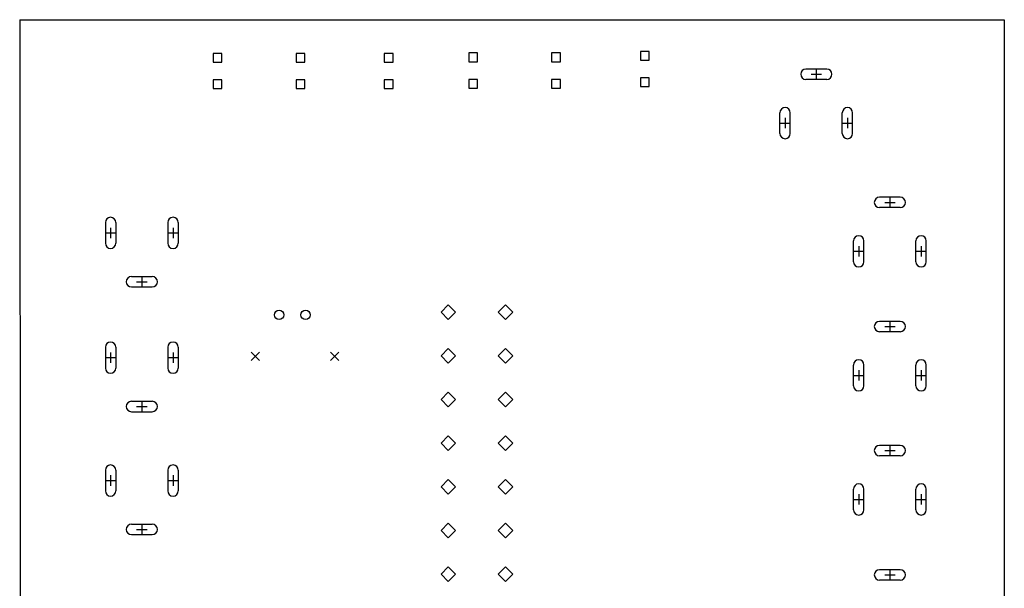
# Model space of a CAD drawing. Extents: x -1 to 95, y -114 to 0.
# Tile 5 of 5: x 0 to 95, y -55 to 0. Entities that reach past the tile are written whole.
import ezdxf

# ---------------------------------------------------------------- set-up
doc = ezdxf.new("R2010")
doc.units = 0
doc.layers.add('BLACK', color=7, linetype='CONTINUOUS')

msp = doc.modelspace()

# ---------------------------------------------------------------- linework, layer by layer
at = {"layer": 'BLACK', "linetype": 'CONTINUOUS'}
for p, q in [((0, 0), (94.72, 0)), ((0, 0), (0.07, -94.85)), ((94.72, 0), (94.73, -94.86)), ((19.4507, -3.23927), (18.6093, -3.23927)), ((18.6093, -3.23927), (18.6093, -4.08073)), ((19.4507, -4.08073), (19.4507, -3.23927)), ((27.4263, -3.23927), (26.5849, -3.23927)), ((26.5849, -3.23927), (26.5849, -4.08073)), ((27.4263, -4.08073), (27.4263, -3.23927)), ((35.9227, -3.24887), (35.0813, -3.24887)), ((35.0813, -3.24887), (35.0813, -4.09033)), ((35.9227, -4.09033), (35.9227, -3.24887)), ((44.0407, -3.19927), (43.1993, -3.19927)), ((43.1993, -3.19927), (43.1993, -4.04073)), ((44.0407, -4.04073), (44.0407, -3.19927)), ((52.0163, -3.19927), (51.1749, -3.19927)), ((51.1749, -3.19927), (51.1749, -4.04073)), ((52.0163, -4.04073), (52.0163, -3.19927)), ((60.5635, -3.05647), (59.7221, -3.05647)), ((59.7221, -3.05647), (59.7221, -3.89793)), ((60.5635, -3.89793), (60.5635, -3.05647)), ((18.6093, -4.08073), (19.4507, -4.08073)), ((26.5849, -4.08073), (27.4263, -4.08073)), ((35.0813, -4.09033), (35.9227, -4.09033)), ((43.1993, -4.04073), (44.0407, -4.04073)), ((51.1749, -4.04073), (52.0163, -4.04073)), ((59.7221, -3.89793), (60.5635, -3.89793)), ((60.5635, -5.59647), (59.7221, -5.59647)), ((59.7221, -5.59647), (59.7221, -6.43793)), ((60.5635, -6.43793), (60.5635, -5.59647)), ((77.64, -4.7475), (75.64, -4.7475)), ((76.14, -5.2475), (77.14, -5.2475)), ((76.64, -4.7475), (76.64, -5.7475)), ((19.4507, -5.77927), (18.6093, -5.77927)), ((18.6093, -5.77927), (18.6093, -6.62073)), ((18.6093, -6.62073), (19.4507, -6.62073)), ((19.4507, -6.62073), (19.4507, -5.77927)), ((27.4263, -5.77927), (26.5849, -5.77927)), ((26.5849, -5.77927), (26.5849, -6.62073)), ((26.5849, -6.62073), (27.4263, -6.62073)), ((27.4263, -6.62073), (27.4263, -5.77927)), ((35.9227, -5.78887), (35.0813, -5.78887)), ((35.0813, -5.78887), (35.0813, -6.63033)), ((35.0813, -6.63033), (35.9227, -6.63033)), ((35.9227, -6.63033), (35.9227, -5.78887)), ((44.0407, -5.73927), (43.1993, -5.73927)), ((43.1993, -5.73927), (43.1993, -6.58073)), ((43.1993, -6.58073), (44.0407, -6.58073)), ((44.0407, -6.58073), (44.0407, -5.73927)), ((52.0163, -5.73927), (51.1749, -5.73927)), ((51.1749, -5.73927), (51.1749, -6.58073)), ((51.1749, -6.58073), (52.0163, -6.58073)), ((52.0163, -6.58073), (52.0163, -5.73927)), ((59.7221, -6.43793), (60.5635, -6.43793)), ((77.64, -5.7475), (75.64, -5.7475)), ((73.14, -10.9475), (73.14, -8.9475)), ((73.64, -9.4475), (73.64, -10.4475)), ((74.14, -10.9475), (74.14, -8.9475)), ((79.14, -10.9475), (79.14, -8.9475)), ((79.64, -9.4475), (79.64, -10.4475)), ((80.14, -10.9475), (80.14, -8.9475)), ((73.14, -9.9475), (74.14, -9.9475)), ((79.14, -9.9475), (80.14, -9.9475)), ((84.72, -17.0775), (82.72, -17.0775)), ((83.22, -17.5775), (84.22, -17.5775)), ((83.72, -17.0775), (83.72, -18.0775)), ((84.72, -18.0775), (82.72, -18.0775)), ((8.25, -19.5067), (8.25, -21.5067)), ((9.25, -19.5067), (9.25, -21.5067)), ((14.25, -19.5067), (14.25, -21.5067)), ((15.25, -19.5067), (15.25, -21.5067)), ((8.25, -20.5067), (9.25, -20.5067)), ((8.75, -20.0067), (8.75, -21.0067)), ((14.25, -20.5067), (15.25, -20.5067)), ((14.75, -20.0067), (14.75, -21.0067)), ((80.22, -23.2775), (80.22, -21.2775)), ((80.72, -21.7775), (80.72, -22.7775)), ((81.22, -23.2775), (81.22, -21.2775)), ((86.22, -23.2775), (86.22, -21.2775)), ((86.72, -21.7775), (86.72, -22.7775)), ((87.22, -23.2775), (87.22, -21.2775)), ((80.22, -22.2775), (81.22, -22.2775)), ((86.22, -22.2775), (87.22, -22.2775)), ((10.75, -24.7067), (12.75, -24.7067)), ((11.25, -25.2067), (12.25, -25.2067)), ((11.75, -24.7067), (11.75, -25.7067)), ((10.75, -25.7067), (12.75, -25.7067)), ((41.237, -27.43), (40.537, -28.13)), ((41.937, -28.13), (41.237, -27.43)), ((46.737, -27.43), (46.037, -28.13)), ((47.437, -28.13), (46.737, -27.43)), ((40.537, -28.13), (41.237, -28.83)), ((41.237, -28.83), (41.937, -28.13)), ((46.037, -28.13), (46.737, -28.83)), ((46.737, -28.83), (47.437, -28.13)), ((84.72, -29.0175), (82.72, -29.0175)), ((83.72, -29.0175), (83.72, -30.0175)), ((84.72, -30.0175), (82.72, -30.0175)), ((83.22, -29.5175), (84.22, -29.5175)), ((8.25, -31.5067), (8.25, -33.5067)), ((8.75, -32.0067), (8.75, -33.0067)), ((9.25, -31.5067), (9.25, -33.5067)), ((14.25, -31.5067), (14.25, -33.5067)), ((14.75, -32.0067), (14.75, -33.0067)), ((15.25, -31.5067), (15.25, -33.5067)), ((22.281, -31.994), (23.081, -32.794)), ((23.081, -31.994), (22.281, -32.794)), ((29.901, -31.994), (30.701, -32.794)), ((30.701, -31.994), (29.901, -32.794)), ((41.237, -31.63), (40.537, -32.33)), ((41.937, -32.33), (41.237, -31.63)), ((46.737, -31.63), (46.037, -32.33)), ((47.437, -32.33), (46.737, -31.63)), ((8.25, -32.5067), (9.25, -32.5067)), ((14.25, -32.5067), (15.25, -32.5067)), ((40.537, -32.33), (41.237, -33.03)), ((41.237, -33.03), (41.937, -32.33)), ((46.037, -32.33), (46.737, -33.03)), ((46.737, -33.03), (47.437, -32.33)), ((80.22, -35.2175), (80.22, -33.2175)), ((80.72, -33.7175), (80.72, -34.7175)), ((81.22, -35.2175), (81.22, -33.2175)), ((86.22, -35.2175), (86.22, -33.2175)), ((86.72, -33.7175), (86.72, -34.7175)), ((87.22, -35.2175), (87.22, -33.2175)), ((80.22, -34.2175), (81.22, -34.2175)), ((86.22, -34.2175), (87.22, -34.2175)), ((41.237, -35.83), (40.537, -36.53)), ((41.937, -36.53), (41.237, -35.83)), ((46.737, -35.83), (46.037, -36.53)), ((47.437, -36.53), (46.737, -35.83)), ((10.75, -36.7067), (12.75, -36.7067)), ((11.75, -36.7067), (11.75, -37.7067)), ((40.537, -36.53), (41.237, -37.23)), ((41.237, -37.23), (41.937, -36.53)), ((46.037, -36.53), (46.737, -37.23)), ((46.737, -37.23), (47.437, -36.53)), ((10.75, -37.7067), (12.75, -37.7067)), ((11.25, -37.2067), (12.25, -37.2067)), ((41.237, -40.03), (40.537, -40.73)), ((40.537, -40.73), (41.237, -41.43)), ((41.937, -40.73), (41.237, -40.03)), ((41.237, -41.43), (41.937, -40.73)), ((46.737, -40.03), (46.037, -40.73)), ((46.037, -40.73), (46.737, -41.43)), ((47.437, -40.73), (46.737, -40.03)), ((46.737, -41.43), (47.437, -40.73)), ((84.72, -40.9475), (82.72, -40.9475)), ((83.22, -41.4475), (84.22, -41.4475)), ((83.72, -40.9475), (83.72, -41.9475)), ((84.72, -41.9475), (82.72, -41.9475)), ((8.25, -43.33), (8.25, -45.33)), ((9.25, -43.33), (9.25, -45.33)), ((14.25, -43.33), (14.25, -45.33)), ((15.25, -43.33), (15.25, -45.33)), ((8.25, -44.33), (9.25, -44.33)), ((8.75, -43.83), (8.75, -44.83)), ((14.25, -44.33), (15.25, -44.33)), ((14.75, -43.83), (14.75, -44.83)), ((41.237, -44.23), (40.537, -44.93)), ((41.937, -44.93), (41.237, -44.23)), ((46.737, -44.23), (46.037, -44.93)), ((47.437, -44.93), (46.737, -44.23)), ((40.537, -44.93), (41.237, -45.63)), ((41.237, -45.63), (41.937, -44.93)), ((46.037, -44.93), (46.737, -45.63)), ((46.737, -45.63), (47.437, -44.93)), ((80.22, -47.1475), (80.22, -45.1475)), ((81.22, -47.1475), (81.22, -45.1475)), ((86.22, -47.1475), (86.22, -45.1475)), ((87.22, -47.1475), (87.22, -45.1475)), ((80.22, -46.1475), (81.22, -46.1475)), ((80.72, -45.6475), (80.72, -46.6475)), ((86.22, -46.1475), (87.22, -46.1475)), ((86.72, -45.6475), (86.72, -46.6475)), ((10.75, -48.53), (12.75, -48.53)), ((11.25, -49.03), (12.25, -49.03)), ((11.75, -48.53), (11.75, -49.53)), ((41.237, -48.43), (40.537, -49.13)), ((40.537, -49.13), (41.237, -49.83)), ((41.937, -49.13), (41.237, -48.43)), ((41.237, -49.83), (41.937, -49.13)), ((46.737, -48.43), (46.037, -49.13)), ((46.037, -49.13), (46.737, -49.83)), ((47.437, -49.13), (46.737, -48.43)), ((46.737, -49.83), (47.437, -49.13)), ((10.75, -49.53), (12.75, -49.53)), ((41.237, -52.63), (40.537, -53.33)), ((41.937, -53.33), (41.237, -52.63)), ((46.737, -52.63), (46.037, -53.33)), ((47.437, -53.33), (46.737, -52.63)), ((84.72, -52.9075), (82.72, -52.9075)), ((83.72, -52.9075), (83.72, -53.9075)), ((40.537, -53.33), (41.237, -54.03)), ((41.237, -54.03), (41.937, -53.33)), ((46.037, -53.33), (46.737, -54.03)), ((46.737, -54.03), (47.437, -53.33)), ((84.72, -53.9075), (82.72, -53.9075)), ((83.22, -53.4075), (84.22, -53.4075))]:
    msp.add_line(p, q, dxfattribs=at)
at = {"layer": 'BLACK'}
for centre in [(24.961, -28.394), (27.501, -28.394)]:
    msp.add_circle(centre, 0.45, dxfattribs=at)
for centre, start, end in [((75.64, -5.2475), 450, 630), ((77.64, -5.2475), 270, 450), ((73.64, -8.9475), 360, 540), ((79.64, -8.9475), 360, 540), ((73.64, -10.9475), 180, 360), ((79.64, -10.9475), 180, 360), ((82.72, -17.5775), 450, 630), ((84.72, -17.5775), 270, 450), ((8.75, -19.5067), 0, 180), ((14.75, -19.5067), 0, 180), ((80.72, -21.2775), 360, 540), ((86.72, -21.2775), 360, 540), ((8.75, -21.5067), 180, 360), ((14.75, -21.5067), 180, 360), ((80.72, -23.2775), 180, 360), ((86.72, -23.2775), 180, 360), ((10.75, -25.2067), 90, 270), ((12.75, -25.2067), 270, 450), ((82.72, -29.5175), 450, 630), ((84.72, -29.5175), 270, 450), ((8.75, -31.5067), 0, 180), ((14.75, -31.5067), 0, 180), ((80.72, -33.2175), 360, 540), ((86.72, -33.2175), 360, 540), ((8.75, -33.5067), 180, 360), ((14.75, -33.5067), 180, 360), ((80.72, -35.2175), 180, 360), ((86.72, -35.2175), 180, 360), ((10.75, -37.2067), 90, 270), ((12.75, -37.2067), 270, 450), ((82.72, -41.4475), 450, 630), ((84.72, -41.4475), 270, 450), ((8.75, -43.33), 0, 180), ((14.75, -43.33), 0, 180), ((8.75, -45.33), 180, 360), ((14.75, -45.33), 180, 360), ((80.72, -45.1475), 360, 540), ((86.72, -45.1475), 360, 540), ((80.72, -47.1475), 180, 360), ((86.72, -47.1475), 180, 360), ((10.75, -49.03), 90, 270), ((12.75, -49.03), 270, 450), ((82.72, -53.4075), 450, 630), ((84.72, -53.4075), 270, 450)]:
    msp.add_arc(centre, 0.5, start, end, dxfattribs=at)

doc.saveas('drawing.dxf')
